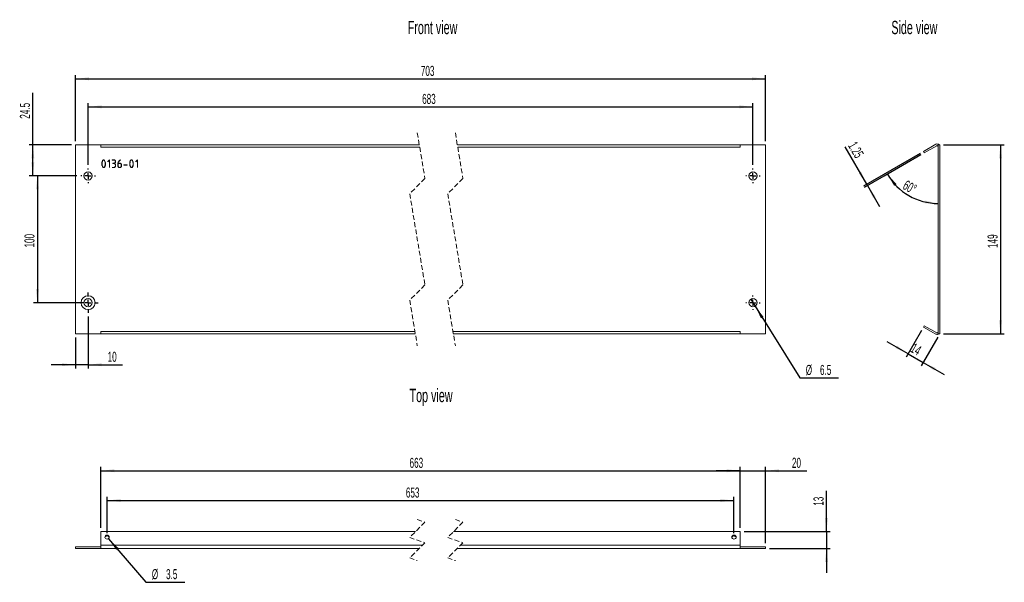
# Model space of a CAD drawing. Header units: millimetres. Extents: x 41 to 818, y 141 to 585.
import ezdxf

# ---------------------------------------------------------------- set-up
doc = ezdxf.new("R2010")
doc.units = ezdxf.units.MM
doc.header["$LTSCALE"] = 3
doc.linetypes.add('HIDDEN', pattern=[1.905, 1.27, -0.635])
doc.layers.add('FORMAT', color=7, linetype='Continuous')
doc.styles.add('SLDTEXTSTYLE0', font='TXT', dxfattribs={"width": 0.605})
doc.dimstyles.new('SLDDIMSTYLE0', dxfattribs={"dimtxt": 7.704956, "dimasz": 10.668, "dimexe": 0, "dimexo": 0.0625, "dimgap": 1.926239, "dimtad": 1, "dimrnd": 1e-09, "dimzin": 12, "dimdsep": 46, "dimtxsty": 'SLDTEXTSTYLE0', "dimsah": 1, "dimcen": 0.09, "dimadec": 0, "dimazin": 3, "dimtfac": 1, "dimtofl": 0, "dimtmove": 0, "dimatfit": 3, "dimfxl": 1, "dimfrac": 2, "dimtolj": 1, "dimtzin": 12, "dimarcsym": 0})
doc.dimstyles.new('SLDDIMSTYLE1', dxfattribs={"dimtxt": 7.704956, "dimasz": 10.668, "dimexe": 0, "dimexo": 0.0625, "dimgap": 1.926239, "dimtad": 1, "dimdec": 4, "dimlfac": 3, "dimzin": 12, "dimdsep": 46, "dimtxsty": 'SLDTEXTSTYLE0', "dimsah": 1, "dimcen": 0.09, "dimazin": 3, "dimtfac": 1, "dimtofl": 0, "dimtmove": 0, "dimatfit": 3, "dimfxl": 1, "dimfrac": 2, "dimtolj": 1, "dimtzin": 12, "dimarcsym": 0})
doc.dimstyles.new('SLDDIMSTYLE2', dxfattribs={"dimtxt": 7.704956, "dimasz": 10.668, "dimexe": 0, "dimexo": 0.0625, "dimgap": 1.926239, "dimtad": 1, "dimrnd": 1e-09, "dimzin": 12, "dimdsep": 46, "dimtxsty": 'SLDTEXTSTYLE0', "dimsah": 1, "dimcen": 0.09, "dimadec": 0, "dimazin": 3, "dimtfac": 1, "dimtmove": 0, "dimatfit": 0, "dimfxl": 1, "dimfrac": 2, "dimtolj": 1, "dimtzin": 12, "dimarcsym": 0})
doc.dimstyles.new('SLDDIMSTYLE3', dxfattribs={"dimtxt": 7.704956, "dimasz": 10.668, "dimexe": 0, "dimexo": 0.0625, "dimgap": 1.926239, "dimtad": 1, "dimdec": 0, "dimrnd": 1e-09, "dimzin": 12, "dimdsep": 46, "dimtxsty": 'SLDTEXTSTYLE0', "dimsah": 1, "dimcen": 0.09, "dimadec": 0, "dimazin": 3, "dimtfac": 1, "dimtdec": 0, "dimtmove": 0, "dimatfit": 0, "dimfxl": 1, "dimfrac": 2, "dimtolj": 1, "dimtzin": 12, "dimarcsym": 0})
doc.dimstyles.new('SLDDIMSTYLE4', dxfattribs={"dimtxt": 7.704956, "dimasz": 10.668, "dimexe": 0, "dimexo": 0.0625, "dimgap": 1.926239, "dimtad": 1, "dimdec": 1, "dimrnd": 1e-09, "dimzin": 12, "dimdsep": 46, "dimtxsty": 'SLDTEXTSTYLE0', "dimsah": 1, "dimcen": 0.09, "dimadec": 0, "dimazin": 3, "dimtfac": 1, "dimtofl": 0, "dimtmove": 0, "dimatfit": 3, "dimfxl": 1, "dimfrac": 2, "dimtolj": 1, "dimtzin": 12, "dimarcsym": 0})
doc.dimstyles.new('SLDDIMSTYLE5', dxfattribs={"dimtxt": 7.704956, "dimasz": 10.668, "dimexe": 0, "dimexo": 0.0625, "dimgap": 1.926239, "dimtad": 0, "dimtih": 1, "dimtoh": 1, "dimdec": 1, "dimrnd": 1e-09, "dimzin": 12, "dimdsep": 46, "dimtxsty": 'SLDTEXTSTYLE0', "dimblk1": 'NONE', "dimsah": 1, "dimcen": 0, "dimadec": 0, "dimazin": 3, "dimtfac": 1, "dimtmove": 0, "dimatfit": 3, "dimldrblk": 'NONE', "dimfxl": 1, "dimfrac": 2, "dimtolj": 1, "dimtzin": 12, "dimarcsym": 0})
doc.dimstyles.new('SLDDIMSTYLE6', dxfattribs={"dimtxt": 7.704956, "dimasz": 10.668, "dimexe": 0, "dimexo": 0.0625, "dimgap": 1.926239, "dimtad": 0, "dimtih": 1, "dimtoh": 1, "dimdec": 1, "dimrnd": 1e-09, "dimzin": 12, "dimdsep": 46, "dimtxsty": 'SLDTEXTSTYLE0', "dimsah": 1, "dimcen": 0, "dimadec": 0, "dimazin": 3, "dimtfac": 1, "dimtdec": 1, "dimtofl": 0, "dimtmove": 0, "dimatfit": 3, "dimfxl": 1, "dimfrac": 2, "dimtolj": 1, "dimtzin": 12, "dimarcsym": 0})
doc.dimstyles.new('SLDDIMSTYLE7', dxfattribs={"dimtxt": 7.704956, "dimasz": 10.668, "dimexe": 0, "dimexo": 0.0625, "dimgap": 1.926239, "dimtad": 1, "dimdec": 0, "dimrnd": 1e-09, "dimzin": 12, "dimdsep": 46, "dimtxsty": 'SLDTEXTSTYLE0', "dimsah": 1, "dimcen": 0.09, "dimadec": 0, "dimazin": 3, "dimtfac": 1, "dimtmove": 0, "dimatfit": 0, "dimfxl": 1, "dimfrac": 2, "dimtolj": 1, "dimtzin": 12, "dimarcsym": 0})

# ---------------------------------------------------------------- blocks, each defined once
blk = doc.blocks.new('_D')
at = {"layer": 'FORMAT'}
for p, q in [((770.16, 486.27), (818.16, 486.27)), ((815.16, 486.27), (815.16, 337.27)), ((770.16, 337.27), (818.16, 337.27))]:
    blk.add_line(p, q, dxfattribs=at)
for points in [[(815.16, 486.27), (814.02, 475.6), (816.3, 475.6)], [(815.16, 337.27), (816.3, 347.94), (814.02, 347.94)]]:
    blk.add_solid(points, dxfattribs=at)
at = {"layer": 'FORMAT', "insert": (804.93, 404.93), "char_height": 7.938, "attachment_point": 1, "rotation": 90, "style": 'SLDTEXTSTYLE0'}
blk.add_mtext('149', dxfattribs=at)
blk = doc.blocks.new('_D_1')
at = {"layer": 'FORMAT'}
blk.add_line((752.37, 478.45), (723.27, 461.65), dxfattribs=at)
blk.add_arc((765.91, 486.27), 46.24, 210, 270, dxfattribs=at)
for points in [[(725.87, 463.15), (731.29, 453.89), (733.13, 455.25)], [(765.91, 440.03), (755.44, 442.37), (755.18, 440.1)]]:
    blk.add_solid(points, dxfattribs=at)
at = {"layer": 'FORMAT', "insert": (741.27, 458.82), "char_height": 7.938, "attachment_point": 1, "rotation": 330.60696, "style": 'SLDTEXTSTYLE0'}
blk.add_mtext('60°', dxfattribs=at)
blk = doc.blocks.new('_D_2')
at = {"layer": 'FORMAT'}
for p, q in [((709.58, 455.19), (692.57, 484.64)), ((751.75, 479.53), (706.98, 453.69)), ((752.37, 478.45), (707.6, 452.6)), ((709.58, 455.19), (710.2, 454.1)), ((710.2, 454.1), (719.73, 437.61))]:
    blk.add_line(p, q, dxfattribs=at)
for points in [[(709.58, 455.19), (705.23, 465), (703.25, 463.85)], [(710.2, 454.1), (714.54, 444.29), (716.52, 445.44)]]:
    blk.add_solid(points, dxfattribs=at)
at = {"layer": 'FORMAT', "insert": (701.43, 489.75), "char_height": 7.938, "attachment_point": 1, "rotation": 300, "style": 'SLDTEXTSTYLE0'}
blk.add_mtext('1.25', dxfattribs=at)
blk = doc.blocks.new('_D_3')
at = {"layer": 'FORMAT'}
for p, q in [((752.84, 339.9), (740.7, 318.87)), ((765.66, 334.67), (752.58, 312.02)), ((742.2, 321.47), (725.7, 331)), ((742.2, 321.47), (754.08, 314.61)), ((754.08, 314.61), (770.58, 305.09))]:
    blk.add_line(p, q, dxfattribs=at)
for points in [[(742.2, 321.47), (733.53, 327.8), (732.39, 325.82)], [(754.08, 314.61), (762.75, 308.29), (763.89, 310.27)]]:
    blk.add_solid(points, dxfattribs=at)
at = {"layer": 'FORMAT', "insert": (747.37, 330.3), "char_height": 7.938, "attachment_point": 1, "rotation": 330, "style": 'SLDTEXTSTYLE0'}
blk.add_mtext('14', dxfattribs=at)
blk = doc.blocks.new('_D_4')
at = {"layer": 'FORMAT', "color": 7}
for p, q in [((85.05, 489.27), (85.05, 541.38)), ((85.05, 538.38), (629.8, 538.38)), ((629.8, 489.27), (629.8, 541.38))]:
    blk.add_line(p, q, dxfattribs=at)
for points in [[(85.05, 538.38), (95.72, 537.24), (95.72, 539.52)], [(629.8, 538.38), (619.14, 539.52), (619.14, 537.24)]]:
    blk.add_solid(points, dxfattribs=at)
at = {"layer": 'FORMAT', "color": 7, "insert": (357.68, 548.61), "char_height": 7.938, "attachment_point": 1, "style": 'SLDTEXTSTYLE0'}
blk.add_mtext('703', dxfattribs=at)
blk = doc.blocks.new('_D_5')
at = {"layer": 'FORMAT', "color": 7}
for p, q in [((95.05, 470.52), (95.05, 519.27)), ((95.05, 516.27), (619.8, 516.27)), ((619.8, 470.52), (619.8, 519.27))]:
    blk.add_line(p, q, dxfattribs=at)
for points in [[(95.05, 516.27), (105.72, 515.12), (105.72, 517.41)], [(619.8, 516.27), (609.14, 517.41), (609.14, 515.12)]]:
    blk.add_solid(points, dxfattribs=at)
at = {"layer": 'FORMAT', "color": 7, "insert": (358.71, 526.5), "char_height": 7.938, "attachment_point": 1, "style": 'SLDTEXTSTYLE0'}
blk.add_mtext('683', dxfattribs=at)
blk = doc.blocks.new('_D_6')
at = {"layer": 'FORMAT', "color": 7}
for p, q in [((51.45, 486.27), (51.45, 527.44)), ((82.05, 486.27), (48.45, 486.27)), ((51.45, 461.77), (51.45, 486.27)), ((86.3, 461.77), (48.45, 461.77))]:
    blk.add_line(p, q, dxfattribs=at)
for points in [[(51.45, 486.27), (50.3, 475.6), (52.59, 475.6)], [(51.45, 461.77), (52.59, 472.44), (50.3, 472.44)]]:
    blk.add_solid(points, dxfattribs=at)
at = {"layer": 'FORMAT', "color": 7, "insert": (41.22, 506.86), "char_height": 7.938, "attachment_point": 1, "rotation": 89.99726, "style": 'SLDTEXTSTYLE0'}
blk.add_mtext('24.5', dxfattribs=at)
blk = doc.blocks.new('_D_7')
at = {"layer": 'FORMAT', "color": 7}
for p, q in [((86.3, 461.77), (52.05, 461.77)), ((55.05, 461.77), (55.05, 361.77)), ((92.05, 361.77), (52.05, 361.77))]:
    blk.add_line(p, q, dxfattribs=at)
for points in [[(55.05, 461.77), (53.91, 451.1), (56.19, 451.1)], [(55.05, 361.77), (56.19, 372.44), (53.91, 372.44)]]:
    blk.add_solid(points, dxfattribs=at)
at = {"layer": 'FORMAT', "color": 7, "insert": (44.82, 405.27), "char_height": 7.938, "attachment_point": 1, "rotation": 90, "style": 'SLDTEXTSTYLE0'}
blk.add_mtext('100', dxfattribs=at)
blk = doc.blocks.new('_D_8')
at = {"layer": 'FORMAT', "color": 7}
for p, q in [((95.05, 350.77), (95.05, 309.81)), ((85.05, 334.27), (85.05, 309.81)), ((85.05, 312.81), (66, 312.81)), ((95.05, 312.81), (85.05, 312.81)), ((95.05, 312.81), (122.23, 312.81))]:
    blk.add_line(p, q, dxfattribs=at)
for points in [[(85.05, 312.81), (74.38, 313.96), (74.38, 311.67)], [(95.05, 312.81), (105.72, 311.67), (105.72, 313.96)]]:
    blk.add_solid(points, dxfattribs=at)
at = {"layer": 'FORMAT', "color": 7, "insert": (110.47, 323.04), "char_height": 7.938, "attachment_point": 1, "style": 'SLDTEXTSTYLE0'}
blk.add_mtext('10', dxfattribs=at)
blk = doc.blocks.new('_D_9')
at = {"layer": 'FORMAT', "color": 7}
for p, q in [((618.09, 364.53), (621.52, 359.01)), ((621.52, 359.01), (656.7, 302.46)), ((656.7, 302.46), (687.4, 302.46))]:
    blk.add_line(p, q, dxfattribs=at)
blk.add_solid([(621.52, 359.01), (626.18, 349.35), (628.13, 350.55)], dxfattribs=at)
at = {"layer": 'FORMAT', "color": 7, "char_height": 7.938, "attachment_point": 1, "style": 'SLDTEXTSTYLE0'}
for s, insert in [('%%c', (661.46, 312.69)), ('6.5', (672.7, 312.69))]:
    blk.add_mtext(s, dxfattribs=dict(at, insert=insert))
blk = doc.blocks.new('_NONE')
blk = doc.blocks.new('SW_CENTERMARKSYMBOL_0')
at = {"layer": 'FORMAT', "color": 0}
for p, q in [((0, 5), (0, 8)), ((-5, 0), (-8, 0)), ((0, 0), (-2.5, 0)), ((0, 0), (0, 2.5)), ((0, 0), (0, -2.5)), ((0, 0), (2.5, 0)), ((5, 0), (8, 0)), ((0, -5), (0, -8))]:
    blk.add_line(p, q, dxfattribs=at)
blk = doc.blocks.new('SW_CENTERMARKSYMBOL_1')
at = {"layer": 'FORMAT', "color": 0}
for p, q in [((-5, 0), (-5.75, 0)), ((0, 0), (-2.5, 0)), ((0, 5), (0, 5.75)), ((0, 0), (0, 2.5)), ((0, 0), (0, -2.5)), ((0, 0), (2.5, 0)), ((5, 0), (5.75, 0)), ((0, -5), (0, -5.75))]:
    blk.add_line(p, q, dxfattribs=at)
blk = doc.blocks.new('SW_CENTERMARKSYMBOL_2')
at = {"layer": 'FORMAT', "color": 0}
for p, q in [((-5, 0), (-5.75, 0)), ((0, 0), (-2.5, 0)), ((0, 5), (0, 5.75)), ((0, 0), (0, 2.5)), ((0, 0), (0, -2.5)), ((0, 0), (2.5, 0)), ((5, 0), (5.75, 0)), ((0, -5), (0, -5.75))]:
    blk.add_line(p, q, dxfattribs=at)
blk = doc.blocks.new('SW_CENTERMARKSYMBOL_3')
at = {"layer": 'FORMAT', "color": 0}
for p, q in [((-5, 0), (-5.75, 0)), ((0, 0), (-2.5, 0)), ((0, 5), (0, 5.75)), ((0, 0), (0, 2.5)), ((0, 0), (0, -2.5)), ((0, 0), (2.5, 0)), ((5, 0), (5.75, 0)), ((0, -5), (0, -5.75))]:
    blk.add_line(p, q, dxfattribs=at)
blk = doc.blocks.new('_D_10')
at = {"layer": 'FORMAT', "color": 7}
for p, q in [((105.05, 184.17), (105.05, 232.17)), ((105.05, 229.17), (609.8, 229.17)), ((609.8, 184.17), (609.8, 232.17))]:
    blk.add_line(p, q, dxfattribs=at)
for points in [[(105.05, 229.17), (115.72, 228.02), (115.72, 230.31)], [(609.8, 229.17), (599.14, 230.31), (599.14, 228.02)]]:
    blk.add_solid(points, dxfattribs=at)
at = {"layer": 'FORMAT', "color": 7, "insert": (348.78, 239.4), "char_height": 7.938, "attachment_point": 1, "style": 'SLDTEXTSTYLE0'}
blk.add_mtext('663', dxfattribs=at)
blk = doc.blocks.new('_D_11')
at = {"layer": 'FORMAT', "color": 7}
for p, q in [((110.05, 179.84), (110.05, 208.7)), ((110.05, 205.7), (604.8, 205.7)), ((604.8, 179.84), (604.8, 208.7))]:
    blk.add_line(p, q, dxfattribs=at)
for points in [[(110.05, 205.7), (120.72, 204.55), (120.72, 206.84)], [(604.8, 205.7), (594.14, 206.84), (594.14, 204.55)]]:
    blk.add_solid(points, dxfattribs=at)
at = {"layer": 'FORMAT', "color": 7, "insert": (345.86, 215.93), "char_height": 7.938, "attachment_point": 1, "style": 'SLDTEXTSTYLE0'}
blk.add_mtext('653', dxfattribs=at)
blk = doc.blocks.new('_D_12')
at = {"layer": 'FORMAT', "color": 7}
for p, q in [((111.19, 175.51), (140.61, 141.35)), ((140.61, 141.35), (171.31, 141.35))]:
    blk.add_line(p, q, dxfattribs=at)
blk.add_solid([(111.19, 175.51), (117.29, 166.68), (119.02, 168.17)], dxfattribs=at)
at = {"layer": 'FORMAT', "color": 7, "char_height": 7.938, "attachment_point": 1, "style": 'SLDTEXTSTYLE0'}
for s, insert in [('%%c', (145.37, 151.58)), ('3.5', (156.61, 151.58))]:
    blk.add_mtext(s, dxfattribs=dict(at, insert=insert))
blk = doc.blocks.new('_D_13')
at = {"layer": 'FORMAT', "color": 7}
for p, q in [((609.8, 229.17), (590.75, 229.17)), ((609.8, 184.17), (609.8, 232.17)), ((609.8, 229.17), (629.8, 229.17)), ((629.8, 172.04), (629.8, 232.17)), ((629.8, 229.17), (662.31, 229.17))]:
    blk.add_line(p, q, dxfattribs=at)
for points in [[(609.8, 229.17), (599.14, 230.31), (599.14, 228.02)], [(629.8, 229.17), (640.47, 228.02), (640.47, 230.31)]]:
    blk.add_solid(points, dxfattribs=at)
at = {"layer": 'FORMAT', "color": 7, "insert": (650.55, 239.4), "char_height": 7.938, "attachment_point": 1, "style": 'SLDTEXTSTYLE0'}
blk.add_mtext('20', dxfattribs=at)
blk = doc.blocks.new('_D_14')
at = {"layer": 'FORMAT', "color": 7}
for p, q in [((677.8, 181.17), (677.8, 213.31)), ((612.8, 181.17), (680.8, 181.17)), ((677.8, 181.17), (677.8, 167.79)), ((632.8, 167.79), (680.8, 167.79)), ((677.8, 167.79), (677.8, 148.74))]:
    blk.add_line(p, q, dxfattribs=at)
for points in [[(677.8, 181.17), (678.95, 191.83), (676.66, 191.83)], [(677.8, 167.79), (676.66, 157.12), (678.95, 157.12)]]:
    blk.add_solid(points, dxfattribs=at)
at = {"layer": 'FORMAT', "color": 7, "insert": (667.57, 201.55), "char_height": 7.938, "attachment_point": 1, "rotation": 90, "style": 'SLDTEXTSTYLE0'}
blk.add_mtext('13', dxfattribs=at)

msp = doc.modelspace()

# ---------------------------------------------------------------- linework, layer by layer
at = {"color": 7, "linetype": 'HIDDEN', "lineweight": 0}
for p, q in [((354.9, 495.760394), (360.9, 459.764197)), ((384.9, 495.760394), (390.9, 459.764197)), ((360.9, 459.764197), (348.9, 447.764197)), ((390.9, 459.764197), (378.9, 447.764197)), ((348.9, 447.764197), (360.9, 375.771803)), ((378.9, 447.764197), (390.9, 375.771803)), ((360.9, 375.771803), (348.9, 363.771803)), ((390.9, 375.771803), (378.9, 363.771803)), ((348.9, 363.771803), (354.9, 327.775606)), ((378.9, 363.771803), (384.9, 327.775606)), ((360.9, 188.585046), (348.9, 176.585046)), ((354.9, 190.691135), (360.9, 188.585046)), ((390.9, 188.585046), (378.9, 176.585046)), ((384.9, 190.691135), (390.9, 188.585046)), ((348.9, 176.585046), (360.9, 172.372868)), ((360.9, 172.372868), (348.9, 160.372868)), ((378.9, 176.585046), (390.9, 172.372868)), ((390.9, 172.372868), (378.9, 160.372868)), ((348.9, 160.372868), (354.9, 158.266779)), ((378.9, 160.372868), (384.9, 158.266779))]:
    msp.add_line(p, q, dxfattribs=at)
at = {"color": 7, "linetype": 'Continuous', "lineweight": 0}
for p, q in [((105.038, 486.268004), (85.047987, 486.268004)), ((85.047987, 337.267996), (85.047987, 486.268004)), ((105.038, 484.385395), (105.038, 486.268004)), ((105.048013, 484.385395), (105.038, 484.385395)), ((356.487667, 486.235393), (105.048013, 486.235393)), ((105.048013, 486.235393), (105.048013, 484.385395)), ((356.796032, 484.385395), (105.048013, 484.385395)), ((609.803987, 486.235393), (386.487668, 486.235393)), ((609.803987, 484.385395), (386.796032, 484.385395)), ((609.803987, 484.385395), (609.803987, 486.235393)), ((609.814, 484.385395), (609.803987, 484.385395)), ((609.814, 486.268004), (609.814, 484.385395)), ((629.804013, 486.268004), (609.814, 486.268004)), ((629.804013, 486.268004), (629.804013, 337.267996)), ((110.623521, 473.055554), (111.91791, 474.342802)), ((111.939346, 474.178321), (110.71646, 472.962587)), ((111.91791, 474.342802), (112.075244, 474.342802)), ((111.939346, 468.342801), (111.939346, 474.178321)), ((112.075244, 474.342802), (112.075244, 468.342801)), ((114.006099, 474.414316), (115.336274, 474.414316)), ((114.006099, 474.27844), (114.006099, 474.414316)), ((115.336274, 474.27844), (114.006099, 474.27844)), ((120.656883, 474.407164), (120.692645, 474.27844)), ((132.635427, 473.055554), (133.929816, 474.342802)), ((133.951274, 474.178321), (132.72841, 472.962587)), ((133.929816, 474.342802), (134.08715, 474.342802)), ((133.951274, 468.342801), (133.951274, 474.178321)), ((134.08715, 474.342802), (134.08715, 468.342801)), ((105.932203, 471.10323), (105.932203, 471.589526)), ((106.06808, 471.10323), (106.06808, 471.582373)), ((108.59966, 471.582373), (108.59966, 471.10323)), ((108.735536, 471.589526), (108.735536, 471.10323)), ((110.71646, 472.962587), (110.623521, 473.055554)), ((112.075244, 468.342801), (111.939346, 468.342801)), ((114.006099, 468.407163), (115.207528, 468.407163)), ((114.006099, 468.285592), (114.006099, 468.407163)), ((115.207528, 468.285592), (114.006099, 468.285592)), ((114.671176, 471.746854), (115.493608, 471.746854)), ((114.671176, 471.61813), (114.671176, 471.746854)), ((115.493608, 471.61813), (114.671176, 471.61813)), ((116.602031, 469.830287), (116.602031, 470.295125)), ((116.737929, 470.295125), (116.737929, 469.830287)), ((118.604434, 469.608591), (118.604434, 471.460802)), ((118.740332, 469.608591), (118.740332, 471.560915)), ((119.948891, 471.610978), (118.747485, 471.610978)), ((118.754593, 471.746854), (119.948891, 471.746854)), ((121.271891, 470.459606), (121.271891, 469.844592)), ((121.407789, 470.459606), (121.407789, 469.844592)), ((123.345797, 470.409549), (126.013254, 470.409549)), ((123.345797, 470.273673), (123.345797, 470.409549)), ((126.013254, 470.273673), (123.345797, 470.273673)), ((126.013254, 470.409549), (126.013254, 470.273673)), ((127.944109, 471.10323), (127.944109, 471.589526)), ((128.080008, 471.10323), (128.080008, 471.582373)), ((130.611566, 471.582373), (130.611566, 471.10323)), ((130.747465, 471.589526), (130.747465, 471.10323)), ((132.72841, 472.962587), (132.635427, 473.055554)), ((134.08715, 468.342801), (133.951274, 468.342801)), ((85.047987, 337.267996), (105.038, 337.267996)), ((105.038, 339.150605), (105.048013, 339.150605)), ((105.038, 337.267996), (105.038, 339.150605)), ((105.048013, 339.150605), (353.003969, 339.150605)), ((105.048013, 339.150605), (105.048013, 337.300607)), ((105.048013, 337.300607), (353.312334, 337.300607)), ((383.00397, 339.150605), (609.803987, 339.150605)), ((383.312334, 337.300607), (609.803987, 337.300607)), ((609.803987, 339.150605), (609.814, 339.150605)), ((609.803987, 337.300607), (609.803987, 339.150605)), ((609.814, 339.150605), (609.814, 337.267996)), ((609.814, 337.267996), (629.804013, 337.267996)), ((105.048013, 181.166135), (353.481089, 181.166135)), ((105.048013, 170.566779), (105.048013, 181.166135)), ((383.48109, 181.166135), (609.803987, 181.166135)), ((609.803987, 181.166135), (609.803987, 170.566779)), ((85.047987, 167.791779), (85.047987, 169.041779)), ((105.038, 169.041779), (85.047987, 169.041779)), ((105.038, 167.791779), (85.047987, 167.791779)), ((105.038, 169.041779), (105.038, 167.791779)), ((105.048013, 169.041779), (105.038, 169.041779)), ((105.048013, 167.791779), (105.038, 167.791779)), ((105.048013, 170.566779), (105.048013, 167.791779)), ((359.09391, 170.566779), (105.048013, 170.566779)), ((356.318911, 167.791779), (105.048013, 167.791779)), ((609.803987, 167.791779), (386.318912, 167.791779)), ((609.803987, 170.566779), (389.093909, 170.566779)), ((609.803987, 167.791779), (609.803987, 170.566779)), ((609.814, 169.041779), (609.803987, 169.041779)), ((609.814, 167.791779), (609.803987, 167.791779)), ((609.814, 169.041779), (609.814, 167.791779)), ((629.804013, 169.041779), (609.814, 169.041779)), ((629.804013, 167.791779), (609.814, 167.791779)), ((629.804013, 169.041779), (629.804013, 167.791779))]:
    msp.add_line(p, q, dxfattribs=at)
at = {"color": 7, "linetype": 'Continuous', "lineweight": 0, "flags": 128}
for points in [[(109.378305, 178.236188), (110.048008, 178.351552), (110.717689, 178.236188), (111.285423, 177.907659), (111.664777, 177.415981), (111.797993, 176.836008), (111.664777, 176.256034), (111.285423, 175.764356), (110.717689, 175.435827), (110.048008, 175.320463), (109.378305, 175.435827), (108.810549, 175.764356), (108.431217, 176.256034), (108.298001, 176.836008), (108.431217, 177.415981), (108.810549, 177.907659), (109.378305, 178.236188)], [(604.134311, 178.236188), (604.803992, 178.351552), (605.473695, 178.236188), (606.041451, 177.907659), (606.420783, 177.415981), (606.553999, 176.836008), (606.420783, 176.256034), (606.041451, 175.764356), (605.473695, 175.435827), (604.803992, 175.320463), (604.134311, 175.435827), (603.566577, 175.764356), (603.187223, 176.256034), (603.054007, 176.836008), (603.187223, 177.415981), (603.566577, 177.907659), (604.134311, 178.236188)]]:
    msp.add_lwpolyline(points, dxfattribs=at)
at = {"color": 7, "linetype": 'Continuous', "lineweight": 0}
for centre, radius in [((95.047996, 461.768007), 3.250007), ((619.803994, 461.768007), 3.250007), ((95.047986, 361.767998), 5.5), ((95.047995, 361.768008), 3.250007), ((619.803993, 361.768008), 3.250007)]:
    msp.add_circle(centre, radius, dxfattribs=at)
for centre, radius, start, end in [((109.954516, 176.039415), 1.689726, 86.82821579, 163.351942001), ((110.141466, 176.039396), 1.689743, 16.648551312, 93.170587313), ((604.710534, 176.039396), 1.689743, 86.829412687, 163.351448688), ((604.897484, 176.039415), 1.689726, 16.648057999, 93.17178421)]:
    msp.add_arc(centre, radius, start, end, dxfattribs=at)
for points, knots in [([(106.118147, 472.876774), (106.154195, 473.003621), (106.226312, 473.257391), (106.38246, 473.665187), (106.547261, 473.92013), (106.640195, 474.063897)], [0, 0, 0, 0, 0.3035321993, 0.6072484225, 1, 1, 1, 1]), ([(106.282634, 472.962587), (106.348623, 473.165598), (106.469948, 473.538842), (106.716585, 473.957581), (106.980293, 474.190409), (107.176872, 474.270861), (107.297993, 474.276708), (107.333881, 474.27844)], [0, 0, 0, 0, 0.3570601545, 0.6564721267, 0.797571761, 0.940021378, 1, 1, 1, 1]), ([(106.640195, 474.063897), (106.710235, 474.141072), (106.850857, 474.29602), (107.109147, 474.402245), (107.273583, 474.411077), (107.333881, 474.414316)], [0, 0, 0, 0, 0.385912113, 0.7748174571, 1, 1, 1, 1]), ([(107.333881, 474.414316), (107.422874, 474.40569), (107.600762, 474.388448), (107.875556, 474.225558), (108.252351, 473.793241), (108.404602, 473.334641), (108.513874, 473.005497)], [0, 0, 0, 0, 0.1353795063, 0.2706095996, 0.4765050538, 1, 1, 1, 1]), ([(107.333881, 474.27844), (107.408053, 474.271002), (107.556239, 474.256143), (107.790456, 474.11709), (108.141894, 473.717503), (108.285998, 473.283029), (108.392281, 472.962587)], [0, 0, 0, 0, 0.1232573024, 0.2462518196, 0.4440796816, 1, 1, 1, 1]), ([(115.336274, 474.414316), (115.511487, 474.401538), (115.830013, 474.378309), (116.242867, 474.152896), (116.538538, 473.83221), (116.713357, 473.433438), (116.729918, 473.149847), (116.737929, 473.01265)], [0, 0, 0, 0, 0.2346731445, 0.426620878, 0.6184634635, 0.815418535, 1, 1, 1, 1]), ([(116.258775, 473.935173), (116.188817, 473.995557), (116.020028, 474.141246), (115.694472, 474.259767), (115.450379, 474.272492), (115.336274, 474.27844)], [0, 0, 0, 0, 0.2737604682, 0.6605083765, 1, 1, 1, 1]), ([(119.405386, 473.563302), (119.505876, 473.67093), (119.706981, 473.886322), (120.112251, 474.204158), (120.454121, 474.331586), (120.656883, 474.407164)], [0, 0, 0, 0, 0.2889618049, 0.5782857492, 1, 1, 1, 1]), ([(120.692645, 474.27844), (120.557265, 474.231318), (120.296688, 474.140617), (119.892913, 473.869562), (119.656714, 473.626025), (119.512652, 473.477488)], [0, 0, 0, 0, 0.2966715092, 0.5710274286, 1, 1, 1, 1]), ([(128.130053, 472.876774), (128.16611, 473.00362), (128.238244, 473.257388), (128.394388, 473.665182), (128.559175, 473.920129), (128.652101, 474.063897)], [0, 0, 0, 0, 0.3035382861, 0.6072556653, 1, 1, 1, 1]), ([(128.29454, 472.962587), (128.360549, 473.165596), (128.481907, 473.53883), (128.728517, 473.957571), (128.992206, 474.190422), (129.188794, 474.270859), (129.309922, 474.276707), (129.345809, 474.27844)], [0, 0, 0, 0, 0.3570673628, 0.6564713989, 0.7975609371, 0.9400216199, 1, 1, 1, 1]), ([(128.652101, 474.063897), (128.72214, 474.141072), (128.862763, 474.29602), (129.12106, 474.402248), (129.285504, 474.411078), (129.345809, 474.414316)], [0, 0, 0, 0, 0.3859014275, 0.7747960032, 1, 1, 1, 1]), ([(129.345809, 474.414316), (129.434803, 474.405692), (129.612686, 474.388452), (129.887464, 474.225549), (130.264259, 473.793245), (130.416508, 473.334643), (130.52578, 473.005497)], [0, 0, 0, 0, 0.1353808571, 0.2706023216, 0.4764998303, 1, 1, 1, 1]), ([(129.345809, 474.27844), (129.419991, 474.271006), (129.568174, 474.256156), (129.802368, 474.117066), (130.153838, 473.717528), (130.297934, 473.283038), (130.404209, 472.962587)], [0, 0, 0, 0, 0.1232696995, 0.2462425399, 0.4440791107, 1, 1, 1, 1]), ([(105.932203, 471.589526), (105.935446, 471.708191), (105.941931, 471.945495), (105.99716, 472.3775), (106.071633, 472.684827), (106.118147, 472.876774)], [0, 0, 0, 0, 0.2730017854, 0.5459405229, 1, 1, 1, 1]), ([(106.15391, 469.687258), (106.119428, 469.808468), (106.05046, 470.050895), (105.958274, 470.522332), (105.942409, 470.875832), (105.932203, 471.10323)], [0, 0, 0, 0, 0.2629177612, 0.5258534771, 1, 1, 1, 1]), ([(106.06808, 471.582373), (106.071736, 471.709241), (106.079049, 471.962946), (106.142068, 472.426771), (106.228458, 472.756075), (106.282634, 472.962587)], [0, 0, 0, 0, 0.271653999, 0.5432426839, 1, 1, 1, 1]), ([(106.261176, 469.801682), (106.230945, 469.920247), (106.170478, 470.157393), (106.091331, 470.590771), (106.076928, 470.908209), (106.06808, 471.10323)], [0, 0, 0, 0, 0.2782825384, 0.5566072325, 1, 1, 1, 1]), ([(107.333881, 468.285592), (107.245491, 468.294226), (107.068815, 468.311485), (106.794669, 468.474183), (106.418772, 468.904544), (106.264389, 469.360773), (106.15391, 469.687258)], [0, 0, 0, 0, 0.1349951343, 0.2698285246, 0.4774762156, 1, 1, 1, 1]), ([(107.333881, 468.407163), (107.258743, 468.414583), (107.10861, 468.42941), (106.873586, 468.568835), (106.553061, 468.937191), (106.377739, 469.391555), (106.279722, 469.736429), (106.261176, 469.801682)], [0, 0, 0, 0, 0.1194702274, 0.2387113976, 0.4257944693, 0.8913539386, 1, 1, 1, 1]), ([(108.392281, 469.723015), (108.325074, 469.51977), (108.201321, 469.145519), (107.951677, 468.726107), (107.685382, 468.493501), (107.488858, 468.414413), (107.368597, 468.408787), (107.333881, 468.407163)], [0, 0, 0, 0, 0.3573636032, 0.658039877, 0.7993898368, 0.9420888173, 1, 1, 1, 1]), ([(108.034698, 468.636011), (107.989635, 468.584946), (107.880599, 468.461389), (107.642696, 468.314699), (107.439647, 468.29556), (107.333881, 468.285592)], [0, 0, 0, 0, 0.2523326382, 0.6105504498, 1, 1, 1, 1]), ([(108.549592, 469.815982), (108.51459, 469.68797), (108.440654, 469.417573), (108.285831, 469.011408), (108.119084, 468.762153), (108.034698, 468.636011)], [0, 0, 0, 0, 0.3075086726, 0.6495473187, 1, 1, 1, 1]), ([(108.392281, 472.962587), (108.424637, 472.84034), (108.489354, 472.595829), (108.574943, 472.136272), (108.590125, 471.796058), (108.59966, 471.582373)], [0, 0, 0, 0, 0.2710651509, 0.5421647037, 1, 1, 1, 1]), ([(108.59966, 471.10323), (108.596151, 470.976704), (108.589133, 470.723679), (108.528394, 470.260077), (108.444786, 469.930185), (108.392281, 469.723015)], [0, 0, 0, 0, 0.2711837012, 0.5423102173, 1, 1, 1, 1]), ([(108.513874, 473.005497), (108.548376, 472.883119), (108.617384, 472.638347), (108.709389, 472.166921), (108.725344, 471.814605), (108.735536, 471.589526)], [0, 0, 0, 0, 0.2652992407, 0.5306336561, 1, 1, 1, 1]), ([(108.735536, 471.10323), (108.731882, 470.981085), (108.724574, 470.736844), (108.666169, 470.305337), (108.593727, 470.001248), (108.549592, 469.815982)], [0, 0, 0, 0, 0.2810448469, 0.5619781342, 1, 1, 1, 1]), ([(115.207528, 468.407163), (115.311392, 468.411939), (115.572469, 468.423944), (115.936275, 468.546597), (116.139594, 468.721543), (116.223035, 468.793339)], [0, 0, 0, 0, 0.2803328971, 0.7046544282, 1, 1, 1, 1]), ([(116.24447, 468.636011), (116.160313, 468.573822), (115.943248, 468.413419), (115.577261, 468.30133), (115.310111, 468.289958), (115.207528, 468.285592)], [0, 0, 0, 0, 0.2806060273, 0.7237595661, 1, 1, 1, 1]), ([(115.493608, 471.746854), (115.558838, 471.761217), (115.689324, 471.789948), (115.93098, 471.883678), (116.086339, 471.995816), (116.187272, 472.068669)], [0, 0, 0, 0, 0.2593672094, 0.5188297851, 1, 1, 1, 1]), ([(116.194424, 471.260564), (116.137805, 471.307574), (116.024517, 471.401635), (115.794981, 471.539172), (115.608462, 471.588039), (115.493608, 471.61813)], [0, 0, 0, 0, 0.2773966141, 0.5550400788, 1, 1, 1, 1]), ([(116.737929, 473.01265), (116.72573, 472.843675), (116.703743, 472.539135), (116.489914, 472.146063), (116.169854, 471.851066), (115.898098, 471.737044), (115.751033, 471.67534)], [0, 0, 0, 0, 0.2817341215, 0.5077662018, 0.7336189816, 1, 1, 1, 1]), ([(115.751033, 471.67534), (115.91046, 471.605555), (116.23048, 471.465475), (116.563794, 471.0748), (116.719597, 470.662542), (116.732537, 470.403207), (116.737929, 470.295125)], [0, 0, 0, 0, 0.28493908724, 0.57196289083, 0.82160757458, 1, 1, 1, 1]), ([(116.187272, 472.068669), (116.254993, 472.134977), (116.412711, 472.289405), (116.573728, 472.617672), (116.592395, 472.878177), (116.602031, 473.01265)], [0, 0, 0, 0, 0.2668906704, 0.6215690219, 1, 1, 1, 1]), ([(116.602031, 470.295125), (116.596854, 470.392101), (116.584184, 470.629434), (116.453781, 470.97625), (116.27655, 471.170536), (116.194424, 471.260564)], [0, 0, 0, 0, 0.2704806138, 0.661954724, 1, 1, 1, 1]), ([(116.223035, 468.793339), (116.290366, 468.872983), (116.453569, 469.066029), (116.582069, 469.432441), (116.595758, 469.705259), (116.602031, 469.830287)], [0, 0, 0, 0, 0.2756017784, 0.6680209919, 1, 1, 1, 1]), ([(116.737929, 469.830287), (116.72144, 469.612161), (116.696573, 469.283203), (116.492243, 468.878821), (116.328911, 468.718761), (116.24447, 468.636011)], [0, 0, 0, 0, 0.4873376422, 0.7349585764, 1, 1, 1, 1]), ([(116.602031, 473.01265), (116.597792, 473.107067), (116.587039, 473.346592), (116.477496, 473.676506), (116.321022, 473.861558), (116.258775, 473.935173)], [0, 0, 0, 0, 0.2815182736, 0.7141824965, 1, 1, 1, 1]), ([(118.604434, 471.460802), (118.61475, 471.662514), (118.642232, 472.199903), (118.912815, 472.941516), (119.263556, 473.384265), (119.405386, 473.563302)], [0, 0, 0, 0, 0.2635774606, 0.7022096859, 1, 1, 1, 1]), ([(118.9763, 468.721825), (118.917251, 468.791603), (118.764491, 468.972119), (118.625915, 469.28107), (118.610412, 469.517437), (118.604434, 469.608591)], [0, 0, 0, 0, 0.2790771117, 0.721979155, 1, 1, 1, 1]), ([(118.747485, 471.610978), (118.746348, 471.606193), (118.744073, 471.596625), (118.741188, 471.57995), (118.74065, 471.567974), (118.740332, 471.560915)], [0, 0, 0, 0, 0.2911388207, 0.5821890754, 1, 1, 1, 1]), ([(119.076436, 468.807639), (119.023035, 468.871111), (118.884476, 469.0358), (118.759488, 469.314943), (118.745591, 469.527974), (118.740332, 469.608591)], [0, 0, 0, 0, 0.280458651, 0.7277040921, 1, 1, 1, 1]), ([(119.512652, 473.477488), (119.403502, 473.343466), (119.192814, 473.084771), (118.884056, 472.516496), (118.805878, 472.051738), (118.754593, 471.746854)], [0, 0, 0, 0, 0.2699596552, 0.5210884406, 1, 1, 1, 1]), ([(120.006112, 468.285592), (119.903136, 468.291145), (119.650497, 468.30477), (119.280758, 468.444624), (119.072905, 468.633868), (118.9763, 468.721825)], [0, 0, 0, 0, 0.26914260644, 0.66031219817, 1, 1, 1, 1]), ([(120.006112, 468.407163), (119.913759, 468.412283), (119.687405, 468.424831), (119.353601, 468.553531), (119.165384, 468.72609), (119.076436, 468.807639)], [0, 0, 0, 0, 0.2665890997, 0.653400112, 1, 1, 1, 1]), ([(119.948891, 471.746854), (120.171821, 471.735381), (120.520212, 471.717452), (120.958131, 471.520265), (121.218292, 471.259508), (121.382859, 470.891729), (121.398506, 470.620522), (121.407789, 470.459606)], [0, 0, 0, 0, 0.29860143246, 0.46665088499, 0.63611345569, 0.7840951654, 1, 1, 1, 1]), ([(119.948891, 471.610978), (120.15157, 471.600694), (120.467756, 471.584651), (120.865544, 471.40749), (121.101782, 471.172889), (121.249637, 470.843586), (121.263641, 470.601946), (121.271891, 470.459606)], [0, 0, 0, 0, 0.3012764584, 0.4700032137, 0.6402093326, 0.7880618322, 1, 1, 1, 1]), ([(120.95007, 468.843396), (120.888707, 468.775625), (120.745311, 468.617257), (120.442214, 468.456526), (120.175391, 468.409499), (120.029836, 468.40749), (120.006112, 468.407163)], [0, 0, 0, 0, 0.2540428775, 0.5936521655, 0.9337678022, 1, 1, 1, 1]), ([(121.043054, 468.75043), (120.971739, 468.675999), (120.805153, 468.502134), (120.445981, 468.31858), (120.157081, 468.296914), (120.006112, 468.285592)], [0, 0, 0, 0, 0.2632865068, 0.6150176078, 1, 1, 1, 1]), ([(121.271891, 469.844592), (121.267759, 469.743062), (121.260047, 469.553558), (121.182058, 469.201392), (121.041873, 468.985063), (120.95007, 468.843396)], [0, 0, 0, 0, 0.28485191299, 0.53167265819, 1, 1, 1, 1]), ([(121.407789, 469.844592), (121.403168, 469.734743), (121.390566, 469.435202), (121.266579, 469.049903), (121.097915, 468.823931), (121.043054, 468.75043)], [0, 0, 0, 0, 0.2809539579, 0.7661157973, 1, 1, 1, 1]), ([(127.944109, 471.589526), (127.947352, 471.708191), (127.953837, 471.945495), (128.009065, 472.3775), (128.083539, 472.684827), (128.130053, 472.876774)], [0, 0, 0, 0, 0.2730017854, 0.5459405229, 1, 1, 1, 1]), ([(128.165816, 469.687258), (128.131354, 469.808469), (128.062427, 470.050904), (127.970186, 470.522327), (127.954317, 470.875831), (127.944109, 471.10323)], [0, 0, 0, 0, 0.26291071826, 0.52585040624, 1, 1, 1, 1]), ([(128.080008, 471.582373), (128.083655, 471.709241), (128.090949, 471.962947), (128.153977, 472.426771), (128.240365, 472.756075), (128.29454, 472.962587)], [0, 0, 0, 0, 0.2716534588, 0.5432423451, 1, 1, 1, 1]), ([(128.273104, 469.801682), (128.242888, 469.920248), (128.182448, 470.157401), (128.103207, 470.590763), (128.088836, 470.908207), (128.080008, 471.10323)], [0, 0, 0, 0, 0.2782783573, 0.5566087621, 1, 1, 1, 1]), ([(129.345809, 468.285592), (129.25741, 468.294223), (129.080737, 468.311472), (128.806615, 468.474202), (128.430719, 468.904543), (128.276313, 469.360771), (128.165816, 469.687258)], [0, 0, 0, 0, 0.1350063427, 0.2698196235, 0.477467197, 1, 1, 1, 1]), ([(129.345809, 468.407163), (129.270672, 468.414585), (129.120535, 468.429415), (128.885496, 468.56882), (128.565001, 468.937211), (128.389667, 469.391554), (128.29165, 469.736428), (128.273104, 469.801682)], [0, 0, 0, 0, 0.11946995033, 0.2387212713, 0.42579580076, 0.89135419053, 1, 1, 1, 1]), ([(130.404209, 469.723015), (130.337001, 469.519771), (130.213247, 469.145522), (129.963609, 468.726093), (129.69729, 468.493507), (129.500771, 468.414416), (129.380518, 468.408787), (129.345809, 468.407163)], [0, 0, 0, 0, 0.3573646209, 0.6580417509, 0.7994016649, 0.9421010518, 1, 1, 1, 1]), ([(130.046648, 468.636011), (130.001577, 468.584948), (129.89253, 468.461403), (129.654638, 468.314688), (129.451584, 468.295557), (129.345809, 468.285592)], [0, 0, 0, 0, 0.252346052, 0.6105320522, 1, 1, 1, 1]), ([(130.561543, 469.815982), (130.526529, 469.687972), (130.452572, 469.417582), (130.297788, 469.011402), (130.131037, 468.762152), (130.046648, 468.636011)], [0, 0, 0, 0, 0.30751399, 0.649546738, 1, 1, 1, 1]), ([(130.404209, 472.962587), (130.436554, 472.840339), (130.501248, 472.595823), (130.58689, 472.136277), (130.602046, 471.796059), (130.611566, 471.582373)], [0, 0, 0, 0, 0.2710618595, 0.5421648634, 1, 1, 1, 1]), ([(130.611566, 471.10323), (130.608066, 470.976704), (130.601067, 470.723679), (130.54032, 470.260078), (130.456713, 469.930185), (130.404209, 469.723015)], [0, 0, 0, 0, 0.27118318, 0.54230989, 1, 1, 1, 1]), ([(130.52578, 473.005497), (130.560282, 472.883119), (130.629291, 472.638347), (130.721291, 472.166921), (130.737262, 471.814604), (130.747465, 471.589526)], [0, 0, 0, 0, 0.2652989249, 0.5306330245, 1, 1, 1, 1]), ([(130.747465, 471.10323), (130.743801, 470.981085), (130.736476, 470.736844), (130.67807, 470.305342), (130.605659, 470.001249), (130.561543, 469.815982)], [0, 0, 0, 0, 0.281047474, 0.5619825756, 1, 1, 1, 1])]:
    msp.add_open_spline(points, degree=3, knots=knots, dxfattribs=at)
at = {"layer": 'FORMAT', "linetype": 'Continuous', "lineweight": 0}
for p, q in [((764.180688, 486.712625), (754.343412, 481.033062)), ((764.805688, 485.630085), (754.968412, 479.950537)), ((765.910588, 486.268004), (765.910588, 337.268)), ((767.160588, 486.268004), (765.910588, 486.268004)), ((767.160588, 486.268004), (767.160588, 337.268)), ((754.343412, 481.033062), (754.968412, 479.950537)), ((754.343412, 342.502937), (754.968412, 343.585468)), ((754.343412, 342.502937), (764.180688, 336.823383)), ((754.968412, 343.585468), (764.805688, 337.905914)), ((765.910588, 337.268), (767.160588, 337.268))]:
    msp.add_line(p, q, dxfattribs=at)
for centre, radius, start, end in [((765.173988, 484.992171), 1.9866, 39.957347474, 120), ((765.173988, 484.992171), 0.7366, 0, 120), ((765.173988, 338.543829), 1.9866, 240, 320.042652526), ((765.173988, 338.543829), 0.7366, 240, 0)]:
    msp.add_arc(centre, radius, start, end, dxfattribs=at)

# ---------------------------------------------------------------- block references
at = {"layer": 'FORMAT', "color": 7}
for name, p in [('SW_CENTERMARKSYMBOL_2', (95.047986, 461.768001)), ('SW_CENTERMARKSYMBOL_1', (619.804014, 461.768001)), ('SW_CENTERMARKSYMBOL_0', (95.047986, 361.767999)), ('SW_CENTERMARKSYMBOL_3', (619.804014, 361.767999))]:
    msp.add_blockref(name, p, dxfattribs=at)

# ---------------------------------------------------------------- texts
at = {"layer": 'FORMAT', "char_height": 10.5, "attachment_point": 1, "style": 'SLDTEXTSTYLE0'}
for s, insert in [('Front view', (347.351835, 584.108711)), ('Side view', (729, 584.108711)), ('Top view', (348.732, 293.804711))]:
    msp.add_mtext(s, dxfattribs=dict(at, insert=insert))

# ---------------------------------------------------------------- dimensions: what is measured, and where the dimension line sits
at = {"layer": 'FORMAT', "color": 7}
for base, p1, p2, text, picture, middle in [((629.804, 538.37829), (85.048, 486.268), (629.804, 486.268), '703', '_D_4', (366.498, 538.37829)), ((619.804, 516.268), (95.048, 467.518), (619.804, 467.518), '683', '_D_5', (367.533187, 516.268)), ((609.804, 229.166238), (105.048, 181.166135), (609.804, 181.166135), '663', '_D_10', (357.602782, 229.166238)), ((604.804, 205.69798), (110.048, 176.836008), (604.804, 176.836008), '653', '_D_11', (354.682141, 205.69798))]:
    dim = msp.add_linear_dim(base=base, p1=p1, p2=p2, text=text, dimstyle='SLDDIMSTYLE0', dxfattribs=at)
    dim.commit()
    dim.dimension.update_dxf_attribs({"geometry": picture, "text_midpoint": middle, "dimtype": 160})
dim = msp.add_linear_dim(base=(51.44835, 486.269604), p1=(89.298, 461.768), p2=(85.048, 486.268), angle=89.997264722, text='24.5', dimstyle='SLDDIMSTYLE4', dxfattribs=at)
dim.commit()
dim.dimension.update_dxf_attribs({"geometry": '_D_6', "text_midpoint": (51.449824, 517.148523), "dimtype": 160})
at = {"layer": 'FORMAT'}
for base, p1, p2, angle, dimstyle, picture, middle in [((710.200339, 454.103673), (754.343412, 481.033064), (754.968412, 479.950532), 300, 'SLDDIMSTYLE2', '_D_2', (697.716952, 475.725535)), ((815.160691, 337.268), (767.160588, 486.268), (767.160588, 337.268), 90, 'SLDDIMSTYLE0', '_D', (815.160691, 413.75387)), ((754.080947, 314.613397), (754.343412, 342.502936), (767.160588, 337.268), 330, 'SLDDIMSTYLE3', '_D_3', (747.342938, 318.503588))]:
    dim = msp.add_linear_dim(base=base, p1=p1, p2=p2, angle=angle, dimstyle=dimstyle, dxfattribs=at)
    dim.commit()
    dim.dimension.update_dxf_attribs({"geometry": picture, "text_midpoint": middle, "dimtype": 160})
dim = msp.add_angular_dim_2l(base=(742.792094, 446.225593), line1=((754.968412, 479.950532), (764.805688, 485.630086)), line2=((765.910588, 337.268), (765.910588, 486.268)), dimstyle='SLDDIMSTYLE1', dxfattribs=at)
dim.commit()
dim.dimension.update_dxf_attribs({"geometry": '_D_1', "text_midpoint": (743.217573, 445.982938), "dimtype": 162})
at = {"layer": 'FORMAT', "color": 7}
for base, p1, p2, dimstyle, picture, middle in [((55.048, 361.768), (89.298, 461.768), (95.048, 361.768), 'SLDDIMSTYLE0', '_D_7', (55.048, 414.090179)), ((677.804, 167.791779), (609.804, 181.166135), (629.804, 167.791779), 'SLDDIMSTYLE7', '_D_14', (677.804, 207.430126))]:
    dim = msp.add_linear_dim(base=base, p1=p1, p2=p2, angle=90, dimstyle=dimstyle, dxfattribs=at)
    dim.commit()
    dim.dimension.update_dxf_attribs({"geometry": picture, "text_midpoint": middle, "dimtype": 160})
for p1, p2, dimstyle, picture, middle in [((618.087354, 364.527642), (621.520646, 359.008358), 'SLDDIMSTYLE5', '_D_9', (674.429215, 308.876394)), ((108.906016, 178.162044), (111.189984, 175.509971), 'SLDDIMSTYLE6', '_D_12', (158.338624, 147.769108))]:
    dim = msp.add_diameter_dim_2p(p1=p1, p2=p2, dimstyle=dimstyle, dxfattribs=at)
    dim.commit()
    dim.dimension.update_dxf_attribs({"geometry": picture, "text_midpoint": middle, "dimtype": 163})
for base, p1, p2, picture, middle in [((85.048, 312.812294), (95.048, 353.768), (85.048, 337.268), '_D_8', (116.346918, 312.812294)), ((629.804, 229.166238), (609.804, 181.166135), (629.804, 169.041779), '_D_13', (656.429879, 229.166238))]:
    dim = msp.add_linear_dim(base=base, p1=p1, p2=p2, dimstyle='SLDDIMSTYLE2', dxfattribs=at)
    dim.commit()
    dim.dimension.update_dxf_attribs({"geometry": picture, "text_midpoint": middle, "dimtype": 160})

doc.saveas('drawing.dxf')
